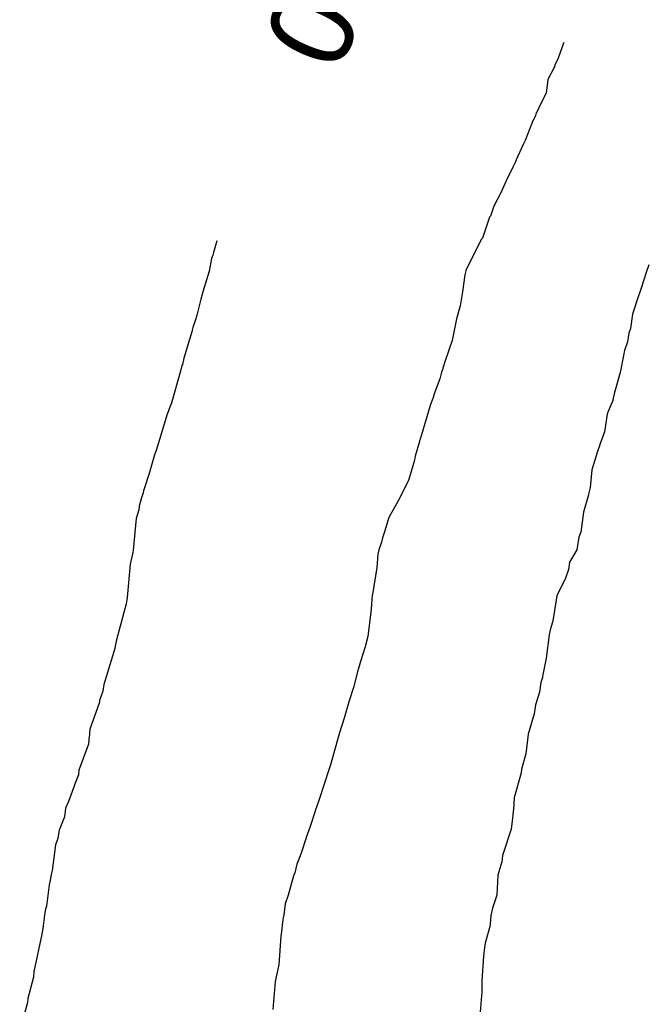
# Model space of a CAD drawing. Extents: x 158343 to 162498, y 431347 to 434500.
# Tile 113 of 220: x 159559 to 159573, y 433977 to 433998. Entities that reach past the tile are written whole.
import ezdxf

# ---------------------------------------------------------------- set-up
doc = ezdxf.new("R2010")
doc.units = 0
doc.header["$LTSCALE"] = 10
doc.header["$MEASUREMENT"] = 0
doc.layers.add('000_arcering', color=8, linetype='CONTINUOUS')
doc.layers.add('def. con-hoogtelijn (index)', color=8, linetype='CONTINUOUS')
doc.styles.add('Style-WORKING', font='WORKING.shx')

# ---------------------------------------------------------------- blocks, each defined once
blk = doc.blocks.new('bestaande hoogtelijnen')
at = {"layer": 'def. con-hoogtelijn (index)'}
for p, q in [((-96.865, -68.755), (-96.982, -69.077)), ((-96.865, -68.755), (-96.982, -69.077)), ((-96.865, -68.755), (-96.982, -69.077)), ((-96.862, -68.744), (-96.865, -68.755)), ((-96.862, -68.744), (-96.865, -68.755)), ((-96.862, -68.744), (-96.865, -68.755)), ((-96.982, -69.077), (-97.054, -69.233)), ((-96.982, -69.077), (-97.054, -69.233)), ((-96.982, -69.077), (-97.054, -69.233)), ((-97.057, -69.249), (-97.203, -69.539)), ((-97.057, -69.249), (-97.203, -69.539)), ((-97.057, -69.249), (-97.203, -69.539)), ((-97.054, -69.233), (-97.057, -69.249)), ((-97.054, -69.233), (-97.057, -69.249)), ((-97.054, -69.233), (-97.057, -69.249)), ((-97.203, -69.539), (-97.239, -69.837)), ((-97.203, -69.539), (-97.239, -69.837)), ((-97.203, -69.539), (-97.239, -69.837)), ((-97.239, -69.837), (-97.321, -69.985)), ((-97.239, -69.837), (-97.321, -69.985)), ((-97.239, -69.837), (-97.321, -69.985)), ((-97.321, -69.985), (-97.463, -70.286)), ((-97.321, -69.985), (-97.463, -70.286)), ((-97.321, -69.985), (-97.463, -70.286)), ((-97.54, -70.469), (-97.694, -70.854)), ((-97.54, -70.469), (-97.694, -70.854)), ((-97.54, -70.469), (-97.694, -70.854)), ((-97.47, -70.315), (-97.54, -70.469)), ((-97.47, -70.315), (-97.54, -70.469)), ((-97.47, -70.315), (-97.54, -70.469)), ((-97.463, -70.286), (-97.47, -70.315)), ((-97.463, -70.286), (-97.47, -70.315)), ((-97.463, -70.286), (-97.47, -70.315)), ((-97.694, -70.854), (-97.735, -70.94)), ((-97.694, -70.854), (-97.735, -70.94)), ((-97.694, -70.854), (-97.735, -70.94)), ((-97.735, -70.94), (-97.888, -71.274)), ((-97.735, -70.94), (-97.888, -71.274)), ((-97.735, -70.94), (-97.888, -71.274)), ((-97.906, -71.315), (-97.96, -71.428)), ((-97.906, -71.315), (-97.96, -71.428)), ((-97.906, -71.315), (-97.96, -71.428)), ((-97.888, -71.274), (-97.906, -71.315)), ((-97.888, -71.274), (-97.906, -71.315)), ((-97.888, -71.274), (-97.906, -71.315)), ((-97.96, -71.428), (-98.106, -71.722)), ((-97.96, -71.428), (-98.106, -71.722)), ((-97.96, -71.428), (-98.106, -71.722)), ((-98.106, -71.722), (-98.22, -71.981)), ((-98.106, -71.722), (-98.22, -71.981)), ((-98.106, -71.722), (-98.22, -71.981)), ((-98.22, -71.981), (-98.366, -72.269)), ((-98.22, -71.981), (-98.366, -72.269)), ((-98.22, -71.981), (-98.366, -72.269)), ((-98.366, -72.269), (-98.445, -72.483)), ((-98.366, -72.269), (-98.445, -72.483)), ((-98.366, -72.269), (-98.445, -72.483)), ((-98.463, -72.51), (-98.585, -72.872)), ((-98.463, -72.51), (-98.585, -72.872)), ((-98.463, -72.51), (-98.585, -72.872)), ((-98.445, -72.483), (-98.463, -72.51)), ((-98.445, -72.483), (-98.463, -72.51)), ((-98.445, -72.483), (-98.463, -72.51)), ((-104.341, -73.018), (-104.41, -73.269)), ((-104.341, -73.018), (-104.41, -73.269)), ((-98.633, -72.981), (-98.973, -73.648)), ((-98.633, -72.981), (-98.973, -73.648)), ((-98.633, -72.981), (-98.973, -73.648)), ((-98.617, -72.963), (-98.633, -72.981)), ((-98.617, -72.963), (-98.633, -72.981)), ((-98.617, -72.963), (-98.633, -72.981)), ((-98.585, -72.872), (-98.617, -72.963)), ((-98.585, -72.872), (-98.617, -72.963)), ((-98.585, -72.872), (-98.617, -72.963)), ((-104.459, -73.403), (-104.506, -73.671)), ((-104.459, -73.403), (-104.506, -73.671)), ((-104.431, -73.33), (-104.459, -73.403)), ((-104.431, -73.33), (-104.459, -73.403)), ((-104.41, -73.269), (-104.431, -73.33)), ((-104.41, -73.269), (-104.431, -73.33)), ((-104.506, -73.671), (-104.612, -74.028)), ((-104.506, -73.671), (-104.612, -74.028)), ((-98.973, -73.648), (-98.983, -73.697)), ((-98.973, -73.648), (-98.983, -73.697)), ((-98.973, -73.648), (-98.983, -73.697)), ((-95.026, -73.539), (-95.095, -73.722)), ((-95.026, -73.539), (-95.095, -73.722)), ((-98.996, -73.751), (-99.045, -74.118)), ((-98.996, -73.751), (-99.045, -74.118)), ((-98.996, -73.751), (-99.045, -74.118)), ((-98.983, -73.697), (-98.996, -73.751)), ((-98.983, -73.697), (-98.996, -73.751)), ((-98.983, -73.697), (-98.996, -73.751)), ((-95.095, -73.722), (-95.188, -74.021)), ((-95.095, -73.722), (-95.188, -74.021)), ((-104.612, -74.028), (-104.641, -74.116)), ((-104.612, -74.028), (-104.641, -74.116)), ((-95.188, -74.021), (-95.292, -74.331)), ((-95.188, -74.021), (-95.292, -74.331)), ((-104.684, -74.279), (-104.773, -74.618)), ((-104.684, -74.279), (-104.773, -74.618)), ((-104.666, -74.196), (-104.684, -74.279)), ((-104.666, -74.196), (-104.684, -74.279)), ((-104.641, -74.116), (-104.666, -74.196)), ((-104.641, -74.116), (-104.666, -74.196)), ((-99.045, -74.118), (-99.08, -74.334)), ((-99.045, -74.118), (-99.08, -74.334)), ((-99.045, -74.118), (-99.08, -74.334)), ((-99.097, -74.42), (-99.178, -74.699)), ((-99.097, -74.42), (-99.178, -74.699)), ((-99.097, -74.42), (-99.178, -74.699)), ((-99.08, -74.334), (-99.097, -74.42)), ((-99.08, -74.334), (-99.097, -74.42)), ((-99.08, -74.334), (-99.097, -74.42)), ((-95.329, -74.452), (-95.381, -74.598)), ((-95.329, -74.452), (-95.381, -74.598)), ((-95.292, -74.331), (-95.329, -74.452)), ((-95.292, -74.331), (-95.329, -74.452)), ((-104.796, -74.702), (-104.857, -74.89)), ((-104.796, -74.702), (-104.857, -74.89)), ((-104.773, -74.618), (-104.796, -74.702)), ((-104.773, -74.618), (-104.796, -74.702)), ((-99.178, -74.699), (-99.271, -75.171)), ((-99.178, -74.699), (-99.271, -75.171)), ((-99.178, -74.699), (-99.271, -75.171)), ((-95.381, -74.598), (-95.423, -74.912)), ((-95.381, -74.598), (-95.423, -74.912)), ((-104.874, -74.947), (-104.883, -74.979)), ((-104.874, -74.947), (-104.883, -74.979)), ((-104.857, -74.89), (-104.874, -74.947)), ((-104.857, -74.89), (-104.874, -74.947)), ((-95.423, -74.912), (-95.461, -75.012)), ((-95.423, -74.912), (-95.461, -75.012)), ((-104.883, -74.979), (-105.053, -75.551)), ((-104.883, -74.979), (-105.053, -75.551)), ((-95.461, -75.012), (-95.49, -75.197)), ((-95.461, -75.012), (-95.49, -75.197)), ((-99.271, -75.171), (-99.422, -75.609)), ((-99.271, -75.171), (-99.422, -75.609)), ((-99.271, -75.171), (-99.422, -75.609)), ((-95.49, -75.197), (-95.553, -75.381)), ((-95.49, -75.197), (-95.553, -75.381)), ((-105.053, -75.551), (-105.085, -75.683)), ((-105.053, -75.551), (-105.085, -75.683)), ((-95.568, -75.454), (-95.647, -75.858)), ((-95.568, -75.454), (-95.647, -75.858)), ((-95.558, -75.41), (-95.568, -75.454)), ((-95.558, -75.41), (-95.568, -75.454)), ((-95.553, -75.381), (-95.558, -75.41)), ((-95.553, -75.381), (-95.558, -75.41)), ((-105.12, -75.798), (-105.328, -76.537)), ((-105.12, -75.798), (-105.328, -76.537)), ((-105.103, -75.739), (-105.12, -75.798)), ((-105.103, -75.739), (-105.12, -75.798)), ((-105.094, -75.709), (-105.103, -75.739)), ((-105.094, -75.709), (-105.103, -75.739)), ((-105.085, -75.683), (-105.094, -75.709)), ((-105.085, -75.683), (-105.094, -75.709)), ((-99.475, -75.798), (-99.498, -75.852)), ((-99.475, -75.798), (-99.498, -75.852)), ((-99.475, -75.798), (-99.498, -75.852)), ((-99.467, -75.762), (-99.475, -75.798)), ((-99.467, -75.762), (-99.475, -75.798)), ((-99.467, -75.762), (-99.475, -75.798)), ((-99.422, -75.609), (-99.467, -75.762)), ((-99.422, -75.609), (-99.467, -75.762)), ((-99.422, -75.609), (-99.467, -75.762)), ((-99.536, -75.997), (-99.655, -76.315)), ((-99.536, -75.997), (-99.655, -76.315)), ((-99.536, -75.997), (-99.655, -76.315)), ((-99.498, -75.852), (-99.536, -75.997)), ((-99.498, -75.852), (-99.536, -75.997)), ((-99.498, -75.852), (-99.536, -75.997)), ((-95.647, -75.858), (-95.771, -76.287)), ((-95.647, -75.858), (-95.771, -76.287)), ((-99.681, -76.395), (-99.739, -76.568)), ((-99.681, -76.395), (-99.739, -76.568)), ((-99.681, -76.395), (-99.739, -76.568)), ((-99.655, -76.315), (-99.681, -76.395)), ((-99.655, -76.315), (-99.681, -76.395)), ((-99.655, -76.315), (-99.681, -76.395)), ((-95.798, -76.41), (-95.806, -76.46)), ((-95.798, -76.41), (-95.806, -76.46)), ((-95.771, -76.287), (-95.798, -76.41)), ((-95.771, -76.287), (-95.798, -76.41)), ((-105.338, -76.564), (-105.385, -76.686)), ((-105.338, -76.564), (-105.385, -76.686)), ((-105.328, -76.537), (-105.338, -76.564)), ((-105.328, -76.537), (-105.338, -76.564)), ((-99.739, -76.568), (-99.812, -76.813)), ((-99.739, -76.568), (-99.812, -76.813)), ((-99.739, -76.568), (-99.812, -76.813)), ((-95.806, -76.46), (-95.909, -76.713)), ((-95.806, -76.46), (-95.909, -76.713)), ((-105.41, -76.759), (-105.652, -77.537)), ((-105.41, -76.759), (-105.652, -77.537)), ((-105.385, -76.686), (-105.41, -76.759)), ((-105.385, -76.686), (-105.41, -76.759)), ((-99.812, -76.813), (-99.953, -77.276)), ((-99.812, -76.813), (-99.953, -77.276)), ((-99.812, -76.813), (-99.953, -77.276)), ((-95.928, -76.759), (-95.982, -77.134)), ((-95.928, -76.759), (-95.982, -77.134)), ((-95.909, -76.713), (-95.928, -76.759)), ((-95.909, -76.713), (-95.928, -76.759)), ((-99.955, -77.283), (-99.96, -77.3)), ((-99.955, -77.283), (-99.96, -77.3)), ((-99.955, -77.283), (-99.96, -77.3)), ((-99.953, -77.276), (-99.955, -77.283)), ((-99.953, -77.276), (-99.955, -77.283)), ((-99.953, -77.276), (-99.955, -77.283)), ((-95.982, -77.134), (-96.083, -77.407)), ((-95.982, -77.134), (-96.083, -77.407)), ((-99.975, -77.348), (-100.064, -77.665)), ((-99.975, -77.348), (-100.064, -77.665)), ((-99.975, -77.348), (-100.064, -77.665)), ((-99.97, -77.331), (-99.975, -77.348)), ((-99.97, -77.331), (-99.975, -77.348)), ((-99.97, -77.331), (-99.975, -77.348)), ((-99.96, -77.3), (-99.97, -77.331)), ((-99.96, -77.3), (-99.97, -77.331)), ((-99.96, -77.3), (-99.97, -77.331)), ((-96.085, -77.414), (-96.134, -77.562)), ((-96.085, -77.414), (-96.134, -77.562)), ((-96.084, -77.41), (-96.085, -77.414)), ((-96.084, -77.41), (-96.085, -77.414)), ((-96.083, -77.407), (-96.084, -77.41)), ((-96.083, -77.407), (-96.084, -77.41)), ((-105.698, -77.681), (-105.772, -77.934)), ((-105.698, -77.681), (-105.772, -77.934)), ((-105.683, -77.63), (-105.698, -77.681)), ((-105.683, -77.63), (-105.698, -77.681)), ((-105.652, -77.537), (-105.683, -77.63)), ((-105.652, -77.537), (-105.683, -77.63)), ((-100.064, -77.665), (-100.081, -77.746)), ((-100.064, -77.665), (-100.081, -77.746)), ((-100.064, -77.665), (-100.081, -77.746)), ((-96.134, -77.562), (-96.255, -77.958)), ((-96.134, -77.562), (-96.255, -77.958)), ((-100.081, -77.746), (-100.208, -78.188)), ((-100.081, -77.746), (-100.208, -78.188)), ((-100.081, -77.746), (-100.208, -78.188)), ((-105.796, -78.012), (-105.922, -78.409)), ((-105.796, -78.012), (-105.922, -78.409)), ((-105.772, -77.934), (-105.796, -78.012)), ((-105.772, -77.934), (-105.796, -78.012)), ((-96.255, -77.958), (-96.293, -78.341)), ((-96.255, -77.958), (-96.293, -78.341)), ((-100.208, -78.188), (-100.435, -78.627)), ((-100.208, -78.188), (-100.435, -78.627)), ((-100.208, -78.188), (-100.435, -78.627)), ((-96.293, -78.341), (-96.32, -78.452)), ((-96.293, -78.341), (-96.32, -78.452)), ((-105.933, -78.451), (-105.972, -78.579)), ((-105.933, -78.451), (-105.972, -78.579)), ((-105.922, -78.409), (-105.933, -78.451)), ((-105.922, -78.409), (-105.933, -78.451)), ((-96.325, -78.494), (-96.434, -78.872)), ((-96.325, -78.494), (-96.434, -78.872)), ((-96.32, -78.452), (-96.325, -78.494)), ((-96.32, -78.452), (-96.325, -78.494)), ((-106.014, -78.74), (-106.024, -78.819)), ((-106.014, -78.74), (-106.024, -78.819)), ((-105.972, -78.579), (-106.014, -78.74)), ((-105.972, -78.579), (-106.014, -78.74)), ((-100.435, -78.627), (-100.632, -78.981)), ((-100.435, -78.627), (-100.632, -78.981)), ((-100.435, -78.627), (-100.632, -78.981)), ((-106.024, -78.819), (-106.078, -79.006)), ((-106.024, -78.819), (-106.078, -79.006)), ((-100.632, -78.981), (-100.736, -79.315)), ((-100.632, -78.981), (-100.736, -79.315)), ((-100.632, -78.981), (-100.736, -79.315)), ((-96.434, -78.872), (-96.497, -79.301)), ((-96.434, -78.872), (-96.497, -79.301)), ((-106.078, -79.006), (-106.142, -79.69)), ((-106.078, -79.006), (-106.142, -79.69)), ((-100.736, -79.315), (-100.767, -79.423)), ((-100.736, -79.315), (-100.767, -79.423)), ((-100.736, -79.315), (-100.767, -79.423)), ((-96.497, -79.301), (-96.537, -79.41)), ((-96.497, -79.301), (-96.537, -79.41)), ((-100.792, -79.515), (-100.846, -79.685)), ((-100.792, -79.515), (-100.846, -79.685)), ((-100.792, -79.515), (-100.846, -79.685)), ((-100.767, -79.423), (-100.792, -79.515)), ((-100.767, -79.423), (-100.792, -79.515)), ((-100.767, -79.423), (-100.792, -79.515)), ((-96.559, -79.543), (-96.581, -79.684)), ((-96.559, -79.543), (-96.581, -79.684)), ((-96.537, -79.41), (-96.559, -79.543)), ((-96.537, -79.41), (-96.559, -79.543)), ((-106.16, -79.771), (-106.212, -79.993)), ((-106.16, -79.771), (-106.212, -79.993)), ((-106.156, -79.744), (-106.16, -79.771)), ((-106.156, -79.744), (-106.16, -79.771)), ((-106.142, -79.69), (-106.156, -79.744)), ((-106.142, -79.69), (-106.156, -79.744)), ((-100.867, -79.773), (-100.894, -80.066)), ((-100.867, -79.773), (-100.894, -80.066)), ((-100.867, -79.773), (-100.894, -80.066)), ((-100.846, -79.685), (-100.867, -79.773)), ((-100.846, -79.685), (-100.867, -79.773)), ((-100.846, -79.685), (-100.867, -79.773)), ((-96.581, -79.684), (-96.736, -79.951)), ((-96.581, -79.684), (-96.736, -79.951)), ((-106.212, -79.993), (-106.276, -80.706)), ((-106.212, -79.993), (-106.276, -80.706)), ((-96.736, -79.951), (-96.763, -80.106)), ((-96.736, -79.951), (-96.763, -80.106)), ((-100.894, -80.066), (-100.988, -80.642)), ((-100.894, -80.066), (-100.988, -80.642)), ((-100.894, -80.066), (-100.988, -80.642)), ((-96.763, -80.106), (-96.821, -80.295)), ((-96.763, -80.106), (-96.821, -80.295)), ((-96.821, -80.295), (-97.011, -80.677)), ((-96.821, -80.295), (-97.011, -80.677)), ((-100.99, -80.655), (-101.017, -80.961)), ((-100.99, -80.655), (-101.017, -80.961)), ((-100.99, -80.655), (-101.017, -80.961)), ((-100.988, -80.644), (-100.99, -80.655)), ((-100.988, -80.644), (-100.99, -80.655)), ((-100.988, -80.644), (-100.99, -80.655)), ((-100.988, -80.642), (-100.988, -80.644)), ((-100.988, -80.642), (-100.988, -80.644)), ((-100.988, -80.642), (-100.988, -80.644)), ((-97.011, -80.677), (-97.091, -81.17)), ((-97.011, -80.677), (-97.091, -81.17)), ((-106.299, -80.844), (-106.505, -81.622)), ((-106.299, -80.844), (-106.505, -81.622)), ((-106.283, -80.759), (-106.299, -80.844)), ((-106.283, -80.759), (-106.299, -80.844)), ((-106.276, -80.706), (-106.283, -80.759)), ((-106.276, -80.706), (-106.283, -80.759)), ((-101.017, -80.961), (-101.088, -81.552)), ((-101.017, -80.961), (-101.088, -81.552)), ((-101.017, -80.961), (-101.088, -81.552)), ((-97.108, -81.239), (-97.157, -81.41)), ((-97.108, -81.239), (-97.157, -81.41)), ((-97.091, -81.17), (-97.108, -81.239)), ((-97.091, -81.17), (-97.108, -81.239)), ((-97.18, -81.511), (-97.241, -82.018)), ((-97.18, -81.511), (-97.241, -82.018)), ((-97.158, -81.412), (-97.18, -81.511)), ((-97.158, -81.412), (-97.18, -81.511)), ((-97.157, -81.41), (-97.158, -81.412)), ((-97.157, -81.41), (-97.158, -81.412)), ((-106.505, -81.622), (-106.53, -81.759)), ((-106.505, -81.622), (-106.53, -81.759)), ((-101.088, -81.552), (-101.137, -81.748)), ((-101.088, -81.552), (-101.137, -81.748)), ((-101.088, -81.552), (-101.137, -81.748)), ((-106.538, -81.811), (-106.781, -82.589)), ((-106.538, -81.811), (-106.781, -82.589)), ((-106.53, -81.759), (-106.538, -81.811)), ((-106.53, -81.759), (-106.538, -81.811)), ((-101.14, -81.77), (-101.244, -82.088)), ((-101.14, -81.77), (-101.244, -82.088)), ((-101.14, -81.77), (-101.244, -82.088)), ((-101.137, -81.748), (-101.14, -81.77)), ((-101.137, -81.748), (-101.14, -81.77)), ((-101.137, -81.748), (-101.14, -81.77)), ((-101.244, -82.088), (-101.31, -82.315)), ((-101.244, -82.088), (-101.31, -82.315)), ((-101.244, -82.088), (-101.31, -82.315)), ((-97.241, -82.018), (-97.301, -82.307)), ((-97.241, -82.018), (-97.301, -82.307)), ((-101.31, -82.315), (-101.398, -82.648)), ((-101.31, -82.315), (-101.398, -82.648)), ((-101.31, -82.315), (-101.398, -82.648)), ((-97.31, -82.37), (-97.319, -82.41)), ((-97.31, -82.37), (-97.319, -82.41)), ((-97.301, -82.307), (-97.31, -82.37)), ((-97.301, -82.307), (-97.31, -82.37)), ((-106.781, -82.589), (-106.8, -82.726)), ((-106.781, -82.589), (-106.8, -82.726)), ((-97.355, -82.542), (-97.383, -82.753)), ((-97.355, -82.542), (-97.383, -82.753)), ((-97.323, -82.437), (-97.355, -82.542)), ((-97.323, -82.437), (-97.355, -82.542)), ((-97.319, -82.41), (-97.323, -82.437)), ((-97.319, -82.41), (-97.323, -82.437)), ((-106.8, -82.726), (-106.869, -82.927)), ((-106.8, -82.726), (-106.869, -82.927)), ((-101.398, -82.648), (-101.485, -82.935)), ((-101.398, -82.648), (-101.485, -82.935)), ((-101.398, -82.648), (-101.485, -82.935)), ((-97.383, -82.753), (-97.472, -83.026)), ((-97.383, -82.753), (-97.472, -83.026)), ((-106.877, -82.985), (-107.078, -83.548)), ((-106.877, -82.985), (-107.078, -83.548)), ((-106.874, -82.96), (-106.877, -82.985)), ((-106.874, -82.96), (-106.877, -82.985)), ((-106.869, -82.927), (-106.874, -82.96)), ((-106.869, -82.927), (-106.874, -82.96)), ((-101.485, -82.935), (-101.597, -83.315)), ((-101.485, -82.935), (-101.597, -83.315)), ((-101.485, -82.935), (-101.597, -83.315)), ((-97.5, -83.216), (-97.557, -83.41)), ((-97.5, -83.216), (-97.557, -83.41)), ((-97.472, -83.026), (-97.5, -83.216)), ((-97.472, -83.026), (-97.5, -83.216)), ((-101.597, -83.315), (-101.702, -83.648)), ((-101.597, -83.315), (-101.702, -83.648)), ((-101.597, -83.315), (-101.702, -83.648)), ((-97.557, -83.41), (-97.632, -83.656)), ((-97.557, -83.41), (-97.632, -83.656)), ((-107.078, -83.548), (-107.096, -83.738)), ((-107.078, -83.548), (-107.096, -83.738)), ((-101.702, -83.648), (-101.876, -84.271)), ((-101.702, -83.648), (-101.876, -84.271)), ((-101.702, -83.648), (-101.876, -84.271)), ((-107.101, -83.765), (-107.107, -83.869)), ((-107.101, -83.765), (-107.107, -83.869)), ((-107.1, -83.752), (-107.101, -83.765)), ((-107.1, -83.752), (-107.101, -83.765)), ((-107.096, -83.738), (-107.1, -83.752)), ((-107.096, -83.738), (-107.1, -83.752)), ((-97.632, -83.656), (-97.679, -84.084)), ((-97.632, -83.656), (-97.679, -84.084)), ((-107.107, -83.869), (-107.318, -84.432)), ((-107.107, -83.869), (-107.318, -84.432)), ((-101.876, -84.271), (-101.89, -84.315)), ((-101.876, -84.271), (-101.89, -84.315)), ((-101.876, -84.271), (-101.89, -84.315)), ((-97.679, -84.084), (-97.776, -84.41)), ((-97.679, -84.084), (-97.776, -84.41)), ((-107.318, -84.432), (-107.326, -84.537)), ((-107.318, -84.432), (-107.326, -84.537)), ((-101.919, -84.401), (-102.136, -85.067)), ((-101.919, -84.401), (-102.136, -85.067)), ((-101.919, -84.401), (-102.136, -85.067)), ((-101.89, -84.315), (-101.919, -84.401)), ((-101.89, -84.315), (-101.919, -84.401)), ((-101.89, -84.315), (-101.919, -84.401)), ((-97.781, -84.491), (-97.931, -85.026)), ((-97.781, -84.491), (-97.931, -85.026)), ((-97.776, -84.41), (-97.781, -84.491)), ((-97.776, -84.41), (-97.781, -84.491)), ((-107.326, -84.537), (-107.41, -84.752)), ((-107.326, -84.537), (-107.41, -84.752)), ((-107.411, -84.759), (-107.542, -85.106)), ((-107.411, -84.759), (-107.542, -85.106)), ((-107.41, -84.752), (-107.411, -84.759)), ((-107.41, -84.752), (-107.411, -84.759)), ((-107.542, -85.106), (-107.604, -85.252)), ((-107.542, -85.106), (-107.604, -85.252)), ((-102.136, -85.067), (-102.222, -85.309)), ((-102.136, -85.067), (-102.222, -85.309)), ((-102.136, -85.067), (-102.222, -85.309)), ((-97.931, -85.026), (-97.944, -85.278)), ((-97.931, -85.026), (-97.944, -85.278)), ((-107.604, -85.252), (-107.629, -85.441)), ((-107.604, -85.252), (-107.629, -85.441)), ((-102.224, -85.315), (-102.326, -85.647)), ((-102.224, -85.315), (-102.326, -85.647)), ((-102.224, -85.315), (-102.326, -85.647)), ((-102.222, -85.309), (-102.224, -85.315)), ((-102.222, -85.309), (-102.224, -85.315)), ((-102.222, -85.309), (-102.224, -85.315)), ((-97.955, -85.315), (-97.961, -85.41)), ((-97.955, -85.315), (-97.961, -85.41)), ((-97.944, -85.278), (-97.955, -85.315)), ((-97.944, -85.278), (-97.955, -85.315)), ((-107.629, -85.441), (-107.744, -85.726)), ((-107.629, -85.441), (-107.744, -85.726)), ((-97.974, -85.523), (-97.997, -85.702)), ((-97.974, -85.523), (-97.997, -85.702)), ((-97.961, -85.41), (-97.974, -85.523)), ((-97.961, -85.41), (-97.974, -85.523)), ((-107.749, -85.759), (-107.773, -85.904)), ((-107.749, -85.759), (-107.773, -85.904)), ((-107.744, -85.726), (-107.749, -85.759)), ((-107.744, -85.726), (-107.749, -85.759)), ((-102.326, -85.647), (-102.416, -85.888)), ((-102.326, -85.647), (-102.416, -85.888)), ((-102.326, -85.647), (-102.416, -85.888)), ((-97.997, -85.702), (-98.183, -86.274)), ((-97.997, -85.702), (-98.183, -86.274)), ((-107.792, -85.961), (-107.821, -86.041)), ((-107.792, -85.961), (-107.821, -86.041)), ((-107.773, -85.904), (-107.792, -85.961)), ((-107.773, -85.904), (-107.792, -85.961)), ((-102.417, -85.89), (-102.521, -86.222)), ((-102.417, -85.89), (-102.521, -86.222)), ((-102.417, -85.89), (-102.521, -86.222)), ((-102.416, -85.888), (-102.417, -85.89)), ((-102.416, -85.888), (-102.417, -85.89)), ((-102.416, -85.888), (-102.417, -85.89)), ((-107.821, -86.041), (-107.89, -86.597)), ((-107.821, -86.041), (-107.89, -86.597)), ((-102.557, -86.315), (-102.614, -86.463)), ((-102.557, -86.315), (-102.614, -86.463)), ((-102.557, -86.315), (-102.614, -86.463)), ((-102.521, -86.222), (-102.557, -86.315)), ((-102.521, -86.222), (-102.557, -86.315)), ((-102.521, -86.222), (-102.557, -86.315)), ((-98.198, -86.41), (-98.285, -86.695)), ((-98.198, -86.41), (-98.285, -86.695)), ((-98.183, -86.274), (-98.198, -86.41)), ((-98.183, -86.274), (-98.198, -86.41)), ((-107.89, -86.597), (-107.916, -86.683)), ((-107.89, -86.597), (-107.916, -86.683)), ((-102.614, -86.463), (-102.66, -86.646)), ((-102.614, -86.463), (-102.66, -86.646)), ((-102.614, -86.463), (-102.66, -86.646)), ((-107.936, -86.815), (-107.96, -86.902)), ((-107.936, -86.815), (-107.96, -86.902)), ((-107.928, -86.759), (-107.936, -86.815)), ((-107.928, -86.759), (-107.936, -86.815)), ((-107.916, -86.683), (-107.928, -86.759)), ((-107.916, -86.683), (-107.928, -86.759)), ((-102.687, -86.709), (-102.806, -87.129)), ((-102.687, -86.709), (-102.806, -87.129)), ((-102.687, -86.709), (-102.806, -87.129)), ((-102.66, -86.646), (-102.687, -86.709)), ((-102.66, -86.646), (-102.687, -86.709)), ((-102.66, -86.646), (-102.687, -86.709)), ((-98.285, -86.696), (-98.305, -87.125)), ((-98.285, -86.696), (-98.305, -87.125)), ((-98.285, -86.695), (-98.285, -86.696)), ((-98.285, -86.695), (-98.285, -86.696)), ((-107.96, -86.902), (-108.017, -87.367)), ((-107.96, -86.902), (-108.017, -87.367)), ((-102.806, -87.129), (-102.866, -87.313)), ((-102.806, -87.129), (-102.866, -87.313)), ((-102.806, -87.129), (-102.866, -87.313)), ((-98.305, -87.125), (-98.395, -87.41)), ((-98.305, -87.125), (-98.395, -87.41)), ((-108.033, -87.432), (-108.051, -87.503)), ((-108.033, -87.432), (-108.051, -87.503)), ((-108.017, -87.367), (-108.033, -87.432)), ((-108.017, -87.367), (-108.033, -87.432)), ((-102.866, -87.313), (-102.896, -87.552)), ((-102.866, -87.313), (-102.896, -87.552)), ((-102.866, -87.313), (-102.896, -87.552)), ((-98.395, -87.41), (-98.435, -87.567)), ((-98.395, -87.41), (-98.435, -87.567)), ((-108.051, -87.503), (-108.076, -87.734)), ((-108.051, -87.503), (-108.076, -87.734)), ((-102.921, -87.672), (-102.925, -87.714)), ((-102.921, -87.672), (-102.925, -87.714)), ((-102.921, -87.672), (-102.925, -87.714)), ((-102.918, -87.648), (-102.921, -87.672)), ((-102.918, -87.648), (-102.921, -87.672)), ((-102.918, -87.648), (-102.921, -87.672)), ((-102.913, -87.615), (-102.918, -87.648)), ((-102.913, -87.615), (-102.918, -87.648)), ((-102.913, -87.615), (-102.918, -87.648)), ((-102.896, -87.552), (-102.913, -87.615)), ((-102.896, -87.552), (-102.913, -87.615)), ((-102.896, -87.552), (-102.913, -87.615)), ((-98.435, -87.567), (-98.449, -87.752)), ((-98.435, -87.567), (-98.449, -87.752)), ((-108.088, -87.802), (-108.116, -87.966)), ((-108.088, -87.802), (-108.116, -87.966)), ((-108.085, -87.777), (-108.088, -87.802)), ((-108.085, -87.777), (-108.088, -87.802)), ((-108.076, -87.734), (-108.085, -87.777)), ((-108.076, -87.734), (-108.085, -87.777)), ((-102.925, -87.714), (-102.95, -87.914)), ((-102.925, -87.714), (-102.95, -87.914)), ((-102.925, -87.714), (-102.95, -87.914)), ((-98.454, -87.805), (-98.556, -88.165)), ((-98.454, -87.805), (-98.556, -88.165)), ((-98.449, -87.752), (-98.454, -87.805)), ((-98.449, -87.752), (-98.454, -87.805)), ((-108.116, -87.966), (-108.281, -88.744)), ((-108.116, -87.966), (-108.281, -88.744)), ((-102.96, -88.013), (-103.008, -88.631)), ((-102.96, -88.013), (-103.008, -88.631)), ((-102.96, -88.013), (-103.008, -88.631)), ((-102.95, -87.914), (-102.96, -88.013)), ((-102.95, -87.914), (-102.96, -88.013)), ((-102.95, -87.914), (-102.96, -88.013)), ((-98.574, -88.256), (-98.589, -88.446)), ((-98.574, -88.256), (-98.589, -88.446)), ((-98.556, -88.165), (-98.574, -88.256)), ((-98.556, -88.165), (-98.574, -88.256)), ((-98.589, -88.446), (-98.63, -88.976)), ((-98.589, -88.446), (-98.63, -88.976)), ((-108.281, -88.744), (-108.286, -88.77)), ((-108.281, -88.744), (-108.286, -88.77)), ((-103.012, -88.656), (-103.083, -88.989)), ((-103.012, -88.656), (-103.083, -88.989)), ((-103.012, -88.656), (-103.083, -88.989)), ((-103.01, -88.642), (-103.012, -88.656)), ((-103.01, -88.642), (-103.012, -88.656)), ((-103.01, -88.642), (-103.012, -88.656)), ((-103.008, -88.631), (-103.01, -88.642)), ((-103.008, -88.631), (-103.01, -88.642)), ((-103.008, -88.631), (-103.01, -88.642)), ((-108.297, -88.893), (-108.417, -89.357)), ((-108.297, -88.893), (-108.417, -89.357)), ((-108.286, -88.77), (-108.297, -88.893)), ((-108.286, -88.77), (-108.297, -88.893)), ((-103.083, -88.989), (-103.132, -89.591)), ((-103.083, -88.989), (-103.132, -89.591)), ((-103.083, -88.989), (-103.132, -89.591)), ((-98.63, -88.976), (-98.628, -89.179)), ((-98.63, -88.976), (-98.628, -89.179)), ((-108.417, -89.357), (-108.427, -89.445)), ((-108.417, -89.357), (-108.427, -89.445)), ((-98.629, -89.214), (-98.672, -89.73)), ((-98.629, -89.214), (-98.672, -89.73)), ((-98.628, -89.179), (-98.63, -89.191)), ((-98.628, -89.179), (-98.63, -89.191)), ((-98.63, -89.191), (-98.629, -89.214)), ((-98.63, -89.191), (-98.629, -89.214)), ((-108.427, -89.445), (-108.592, -90.057)), ((-108.427, -89.445), (-108.592, -90.057))]:
    blk.add_line(p, q, dxfattribs=at)
at = {"layer": 'def. con-hoogtelijn (index)', "style": 'Style-WORKING'}
blk.add_text('12.500', height=1.8, rotation=245.8059, dxfattribs=at).set_placement((-100.367, -61.977))
blk.add_text('12.500', height=1.8, rotation=245.8059, dxfattribs=at).set_placement((-100.367, -61.977))

msp = doc.modelspace()

# ---------------------------------------------------------------- block references
at = {"layer": '000_arcering'}
msp.add_blockref('bestaande hoogtelijnen', (159667.804, 434066.432), dxfattribs=at)

doc.saveas('drawing.dxf')
